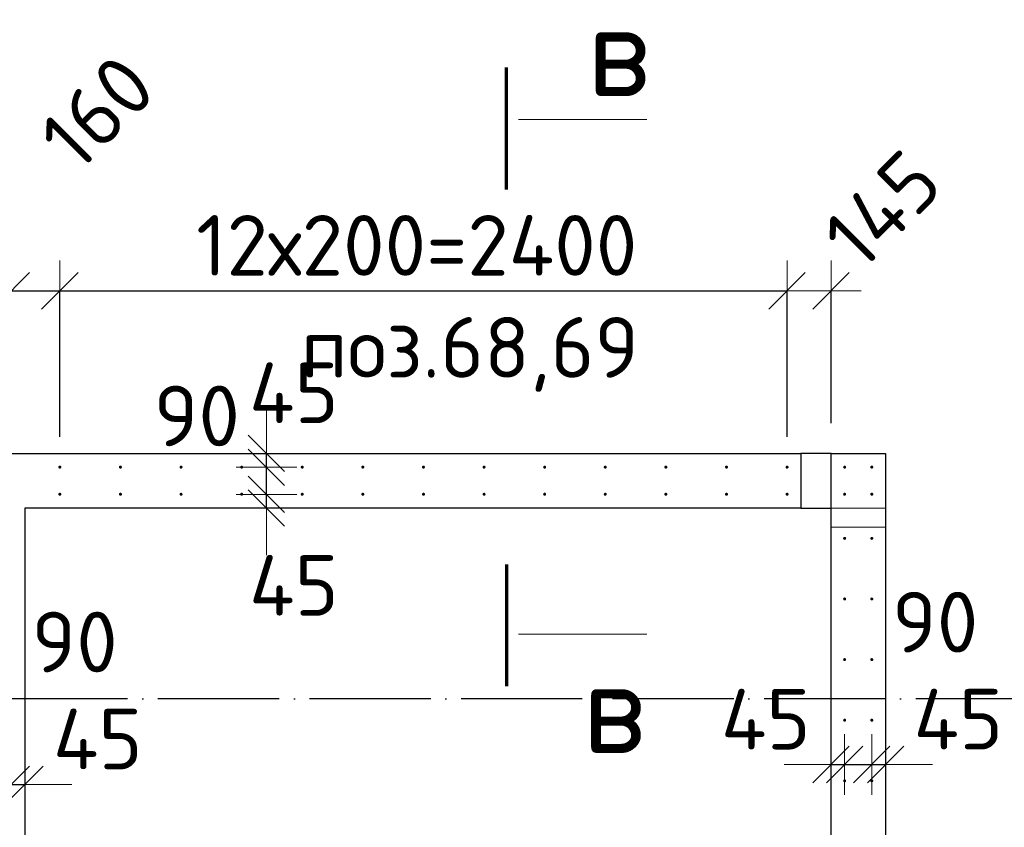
# Model space of a CAD drawing. Header units: millimetres. Extents: x 76517 to 124446, y -73423 to -21861.
# Tile 101 of 117: x 90262 to 93512, y -34803 to -32139. Entities that reach past the tile are written whole.
import ezdxf

# ---------------------------------------------------------------- set-up
doc = ezdxf.new("R2010")
doc.units = ezdxf.units.MM
doc.header["$PDMODE"] = 65
for name, pattern in [('______11', [500, 400, -50, 0, -50]), ('______2', [270, 200, -70]), ('______5', [1100, 800, -100, 100, -100])]:
    doc.linetypes.add(name, pattern=pattern)
for name, color, linetype, lineweight in [('Standard', 7, 'Continuous', 25), ('Арм.стержн. Выпуски', 180, 'Continuous', 35), ('Размерная линия_ общее_1', 7, 'Continuous', 13), ('Стена_ общее', 7, 'Continuous', 35)]:
    doc.layers.add(name, color=color, linetype=linetype, lineweight=lineweight)
doc.layers.add('Осевая линия_ общее', color=7, linetype='______5', lineweight=13, true_color=0xa0a0a0)
doc.styles.add('ISOCPEUR', font='ISOCPEUR')
doc.dimstyles.new('DIMSTYLE_10', dxfattribs={"dimtxt": 200, "dimasz": 200, "dimexe": 0, "dimexo": 0, "dimgap": 100, "dimtad": 2, "dimdec": 0, "dimrnd": 5, "dimzin": 12, "dimdsep": 46, "dimtxsty": 'ISOCPEUR', "dimblk1": 'ALL_ML_STRICH', "dimblk2": 'ALL_ML_STRICH', "dimsah": 1, "dimcen": 0, "dimclrd": 7, "dimclre": 256, "dimclrt": 7, "dimadec": 0, "dimazin": 0, "dimtfac": 1, "dimtdec": 0, "dimtix": 1, "dimtmove": 2, "dimatfit": 3, "dimfxl": 0, "dimtvp": 1.2, "dimtzin": 0, "dimlwd": 0, "dimlwe": -3, "dimarcsym": 0})
doc.dimstyles.new('DIMSTYLE_15', dxfattribs={"dimtxt": 200, "dimasz": 200, "dimexe": 0, "dimexo": 0, "dimgap": 100, "dimtad": 0, "dimdec": 0, "dimrnd": 5, "dimzin": 12, "dimdsep": 46, "dimtxsty": 'ISOCPEUR', "dimblk1": 'ALL_ML_STRICH', "dimblk2": 'ALL_ML_STRICH', "dimsah": 1, "dimcen": 0, "dimclrd": 7, "dimclre": 256, "dimclrt": 7, "dimadec": 0, "dimazin": 0, "dimtfac": 1, "dimtdec": 0, "dimtix": 1, "dimtmove": 2, "dimatfit": 3, "dimfxl": 0, "dimtvp": 1.2, "dimtzin": 0, "dimlwd": 0, "dimlwe": -3, "dimarcsym": 0})
doc.dimstyles.new('DIMSTYLE_16', dxfattribs={"dimtxt": 200, "dimasz": 200, "dimexe": 0, "dimexo": 0, "dimgap": 100, "dimtad": 2, "dimdec": 0, "dimrnd": 5, "dimzin": 12, "dimdsep": 46, "dimtxsty": 'ISOCPEUR', "dimblk1": 'ALL_ML_STRICH', "dimblk2": 'ALL_ML_STRICH', "dimsah": 1, "dimcen": 0, "dimclrd": 7, "dimclre": 256, "dimclrt": 7, "dimadec": 0, "dimazin": 0, "dimtfac": 1, "dimtdec": 0, "dimtix": 1, "dimtmove": 2, "dimatfit": 3, "dimfxl": 0, "dimtzin": 0, "dimlwd": 0, "dimlwe": -3, "dimarcsym": 0})
doc.dimstyles.new('DIMSTYLE_21', dxfattribs={"dimtxt": 200, "dimasz": 200, "dimexe": 0, "dimexo": 0, "dimgap": 100, "dimtad": 2, "dimdec": 0, "dimrnd": 5, "dimzin": 12, "dimdsep": 46, "dimtxsty": 'ISOCPEUR', "dimblk1": 'ALL_ML_STRICH', "dimblk2": 'ALL_ML_STRICH', "dimsah": 1, "dimcen": 0, "dimsd1": 1, "dimsd2": 1, "dimclrd": 7, "dimclre": 256, "dimclrt": 7, "dimadec": 0, "dimazin": 0, "dimtfac": 1, "dimtdec": 0, "dimtix": 1, "dimtmove": 2, "dimatfit": 3, "dimfxl": 0, "dimtvp": 1.2, "dimtzin": 0, "dimlwd": 0, "dimlwe": -3, "dimarcsym": 0})

# ---------------------------------------------------------------- blocks, each defined once
blk = doc.blocks.new('ALL_ML_STRICH')
at = {"color": 0, "linetype": 'ByBlock', "lineweight": -2}
for p, q in [((0, -0.5), (0, 0.5)), ((-0.3, -0.3), (0.3, 0.3)), ((-1, 0), (0.5, 0))]:
    blk.add_line(p, q, dxfattribs=at)
blk = doc.blocks.new('*D573')
at = {"layer": 'DEFPOINTS', "color": 7, "linetype": 'Continuous', "lineweight": 13, "transparency": 33554687}
for p in [(90100, -34649.6), (90100, -34661.6), (90145, -34715.5)]:
    blk.add_point(p, dxfattribs=at)
at = {"layer": 'Размерная линия_ общее_1', "color": 253, "linetype": 'Continuous', "lineweight": -2, "true_color": 0xa0a0a0, "transparency": 33554687}
for p, q in [((90100, -34661.6), (90100, -34661.6)), ((90145, -34661.6), (90145, -34661.6))]:
    blk.add_line(p, q, dxfattribs=at)
at = {"layer": 'Размерная линия_ общее_1', "color": 7, "linetype": 'Continuous', "lineweight": -2, "transparency": 33554687}
blk.add_line((90100, -34661.6), (90145, -34661.6), dxfattribs=at)
at = {"layer": 'Размерная линия_ общее_1', "color": 7, "linetype": 'Continuous', "lineweight": 13, "transparency": 33554687, "xscale": 200, "yscale": 200, "zscale": 200}
blk.add_blockref('ALL_ML_STRICH', (90145, -34661.6), dxfattribs=at)
at = {"layer": 'Размерная линия_ общее_1', "color": 7, "linetype": 'Continuous', "lineweight": 13, "transparency": 33554687, "xscale": 200, "yscale": 200, "zscale": 200, "rotation": 180}
blk.add_blockref('ALL_ML_STRICH', (90100, -34661.6), dxfattribs=at)
at = {"layer": 'Размерная линия_ общее_1', "color": 7, "linetype": 'Continuous', "lineweight": 13, "transparency": 33554687, "insert": (89884.8, -34512.3), "char_height": 200, "width": 400, "attachment_point": 5, "style": 'ISOCPEUR'}
blk.add_mtext('\\A1;{45}', dxfattribs=at)
blk = doc.blocks.new('*D574')
at = {"layer": 'DEFPOINTS', "color": 7, "linetype": 'Continuous', "lineweight": 13, "transparency": 33554687}
for p in [(90145, -34661.6), (90145, -34715.5), (90234.5, -34715.5)]:
    blk.add_point(p, dxfattribs=at)
at = {"layer": 'Размерная линия_ общее_1', "color": 253, "linetype": 'Continuous', "lineweight": -2, "true_color": 0xa0a0a0, "transparency": 33554687}
for p, q in [((90145, -34661.6), (90145, -34661.6)), ((90234.5, -34661.6), (90234.5, -34661.6))]:
    blk.add_line(p, q, dxfattribs=at)
at = {"layer": 'Размерная линия_ общее_1', "color": 7, "linetype": 'Continuous', "lineweight": -2, "transparency": 33554687}
blk.add_line((90145, -34661.6), (90234.5, -34661.6), dxfattribs=at)
at = {"layer": 'Размерная линия_ общее_1', "color": 7, "linetype": 'Continuous', "lineweight": 13, "transparency": 33554687, "xscale": 200, "yscale": 200, "zscale": 200}
blk.add_blockref('ALL_ML_STRICH', (90234.5, -34661.6), dxfattribs=at)
at = {"layer": 'Размерная линия_ общее_1', "color": 7, "linetype": 'Continuous', "lineweight": 13, "transparency": 33554687, "xscale": 200, "yscale": 200, "zscale": 200, "rotation": 180}
blk.add_blockref('ALL_ML_STRICH', (90145, -34661.6), dxfattribs=at)
at = {"layer": 'Размерная линия_ общее_1', "color": 7, "linetype": 'Continuous', "lineweight": 13, "transparency": 33554687, "insert": (90443.9, -34192), "char_height": 200, "width": 400, "attachment_point": 5, "style": 'ISOCPEUR'}
blk.add_mtext('\\A1;{90}', dxfattribs=at)
blk = doc.blocks.new('*D575')
at = {"layer": 'DEFPOINTS', "color": 7, "linetype": 'Continuous', "lineweight": 13, "transparency": 33554687}
for p in [(90234.5, -34661.6), (90280, -34642.9), (90234.5, -34715.5)]:
    blk.add_point(p, dxfattribs=at)
at = {"layer": 'Размерная линия_ общее_1', "color": 253, "linetype": 'Continuous', "lineweight": -2, "true_color": 0xa0a0a0, "transparency": 33554687}
for p, q in [((90234.5, -34661.6), (90234.5, -34661.6)), ((90280, -34661.6), (90280, -34661.6))]:
    blk.add_line(p, q, dxfattribs=at)
at = {"layer": 'Размерная линия_ общее_1', "color": 7, "linetype": 'Continuous', "lineweight": -2, "transparency": 33554687}
blk.add_line((90234.5, -34661.6), (90280, -34661.6), dxfattribs=at)
at = {"layer": 'Размерная линия_ общее_1', "color": 7, "linetype": 'Continuous', "lineweight": 13, "transparency": 33554687, "xscale": 200, "yscale": 200, "zscale": 200}
blk.add_blockref('ALL_ML_STRICH', (90280, -34661.6), dxfattribs=at)
at = {"layer": 'Размерная линия_ общее_1', "color": 7, "linetype": 'Continuous', "lineweight": 13, "transparency": 33554687, "xscale": 200, "yscale": 200, "zscale": 200, "rotation": 180}
blk.add_blockref('ALL_ML_STRICH', (90234.5, -34661.6), dxfattribs=at)
at = {"layer": 'Размерная линия_ общее_1', "color": 7, "linetype": 'Continuous', "lineweight": 13, "transparency": 33554687, "insert": (90520.2, -34512), "char_height": 200, "width": 400, "attachment_point": 5, "style": 'ISOCPEUR'}
blk.add_mtext('\\A1;{45}', dxfattribs=at)
blk = doc.blocks.new('*D576')
at = {"layer": 'DEFPOINTS', "color": 7, "linetype": 'Continuous', "lineweight": 13, "transparency": 33554687}
for p in [(92940, -34584.1), (92940, -34596.1), (92985, -34650)]:
    blk.add_point(p, dxfattribs=at)
at = {"layer": 'Размерная линия_ общее_1', "color": 253, "linetype": 'Continuous', "lineweight": -2, "true_color": 0xa0a0a0, "transparency": 33554687}
for p, q in [((92940, -34596.1), (92940, -34596.1)), ((92985, -34596.1), (92985, -34596.1))]:
    blk.add_line(p, q, dxfattribs=at)
at = {"layer": 'Размерная линия_ общее_1', "color": 7, "linetype": 'Continuous', "lineweight": -2, "transparency": 33554687}
blk.add_line((92940, -34596.1), (92985, -34596.1), dxfattribs=at)
at = {"layer": 'Размерная линия_ общее_1', "color": 7, "linetype": 'Continuous', "lineweight": 13, "transparency": 33554687, "xscale": 200, "yscale": 200, "zscale": 200}
blk.add_blockref('ALL_ML_STRICH', (92985, -34596.1), dxfattribs=at)
at = {"layer": 'Размерная линия_ общее_1', "color": 7, "linetype": 'Continuous', "lineweight": 13, "transparency": 33554687, "xscale": 200, "yscale": 200, "zscale": 200, "rotation": 180}
blk.add_blockref('ALL_ML_STRICH', (92940, -34596.1), dxfattribs=at)
at = {"layer": 'Размерная линия_ общее_1', "color": 7, "linetype": 'Continuous', "lineweight": 13, "transparency": 33554687, "insert": (92724.8, -34446.8), "char_height": 200, "width": 400, "attachment_point": 5, "style": 'ISOCPEUR'}
blk.add_mtext('\\A1;{45}', dxfattribs=at)
blk = doc.blocks.new('*D577')
at = {"layer": 'DEFPOINTS', "color": 7, "linetype": 'Continuous', "lineweight": 13, "transparency": 33554687}
for p in [(92985, -34596.1), (92985, -34650), (93074.5, -34650)]:
    blk.add_point(p, dxfattribs=at)
at = {"layer": 'Размерная линия_ общее_1', "color": 253, "linetype": 'Continuous', "lineweight": -2, "true_color": 0xa0a0a0, "transparency": 33554687}
for p, q in [((92985, -34596.1), (92985, -34596.1)), ((93074.5, -34596.1), (93074.5, -34596.1))]:
    blk.add_line(p, q, dxfattribs=at)
at = {"layer": 'Размерная линия_ общее_1', "color": 7, "linetype": 'Continuous', "lineweight": -2, "transparency": 33554687}
blk.add_line((92985, -34596.1), (93074.5, -34596.1), dxfattribs=at)
at = {"layer": 'Размерная линия_ общее_1', "color": 7, "linetype": 'Continuous', "lineweight": 13, "transparency": 33554687, "xscale": 200, "yscale": 200, "zscale": 200}
blk.add_blockref('ALL_ML_STRICH', (93074.5, -34596.1), dxfattribs=at)
at = {"layer": 'Размерная линия_ общее_1', "color": 7, "linetype": 'Continuous', "lineweight": 13, "transparency": 33554687, "xscale": 200, "yscale": 200, "zscale": 200, "rotation": 180}
blk.add_blockref('ALL_ML_STRICH', (92985, -34596.1), dxfattribs=at)
at = {"layer": 'Размерная линия_ общее_1', "color": 7, "linetype": 'Continuous', "lineweight": 13, "transparency": 33554687, "insert": (93283.9, -34126.5), "char_height": 200, "width": 400, "attachment_point": 5, "style": 'ISOCPEUR'}
blk.add_mtext('\\A1;{90}', dxfattribs=at)
blk = doc.blocks.new('*D578')
at = {"layer": 'DEFPOINTS', "color": 7, "linetype": 'Continuous', "lineweight": 13, "transparency": 33554687}
for p in [(93074.5, -34596.1), (93120, -34577.4), (93074.5, -34650)]:
    blk.add_point(p, dxfattribs=at)
at = {"layer": 'Размерная линия_ общее_1', "color": 253, "linetype": 'Continuous', "lineweight": -2, "true_color": 0xa0a0a0, "transparency": 33554687}
for p, q in [((93074.5, -34596.1), (93074.5, -34596.1)), ((93120, -34596.1), (93120, -34596.1))]:
    blk.add_line(p, q, dxfattribs=at)
at = {"layer": 'Размерная линия_ общее_1', "color": 7, "linetype": 'Continuous', "lineweight": -2, "transparency": 33554687}
blk.add_line((93074.5, -34596.1), (93120, -34596.1), dxfattribs=at)
at = {"layer": 'Размерная линия_ общее_1', "color": 7, "linetype": 'Continuous', "lineweight": 13, "transparency": 33554687, "xscale": 200, "yscale": 200, "zscale": 200}
blk.add_blockref('ALL_ML_STRICH', (93120, -34596.1), dxfattribs=at)
at = {"layer": 'Размерная линия_ общее_1', "color": 7, "linetype": 'Continuous', "lineweight": 13, "transparency": 33554687, "xscale": 200, "yscale": 200, "zscale": 200, "rotation": 180}
blk.add_blockref('ALL_ML_STRICH', (93074.5, -34596.1), dxfattribs=at)
at = {"layer": 'Размерная линия_ общее_1', "color": 7, "linetype": 'Continuous', "lineweight": 13, "transparency": 33554687, "insert": (93360.2, -34446.5), "char_height": 200, "width": 400, "attachment_point": 5, "style": 'ISOCPEUR'}
blk.add_mtext('\\A1;{45}', dxfattribs=at)
blk = doc.blocks.new('*D584')
at = {"layer": 'DEFPOINTS', "color": 7, "linetype": 'Continuous', "lineweight": 13, "transparency": 33554687}
for p in [(90145, -33033.4), (90145, -33615), (90234.5, -33615)]:
    blk.add_point(p, dxfattribs=at)
at = {"layer": 'Размерная линия_ общее_1', "color": 253, "linetype": 'Continuous', "lineweight": -2, "true_color": 0xa0a0a0, "transparency": 33554687}
for p, q in [((90145, -33515), (90145, -33033.4)), ((90234.5, -33515), (90234.5, -33033.4))]:
    blk.add_line(p, q, dxfattribs=at)
at = {"layer": 'Размерная линия_ общее_1', "color": 7, "linetype": 'Continuous', "lineweight": -2, "transparency": 33554687}
blk.add_line((90145, -33033.4), (90234.5, -33033.4), dxfattribs=at)
at = {"layer": 'Размерная линия_ общее_1', "color": 7, "linetype": 'Continuous', "lineweight": 13, "transparency": 33554687, "xscale": 200, "yscale": 200, "zscale": 200}
blk.add_blockref('ALL_ML_STRICH', (90234.5, -33033.4), dxfattribs=at)
at = {"layer": 'Размерная линия_ общее_1', "color": 7, "linetype": 'Continuous', "lineweight": 13, "transparency": 33554687, "xscale": 200, "yscale": 200, "zscale": 200, "rotation": 180}
blk.add_blockref('ALL_ML_STRICH', (90145, -33033.4), dxfattribs=at)
at = {"layer": 'Размерная линия_ общее_1', "color": 7, "linetype": 'Continuous', "lineweight": 13, "transparency": 33554687, "insert": (89811.4, -33151.4), "char_height": 200, "width": 400, "attachment_point": 5, "rotation": 45, "style": 'ISOCPEUR'}
blk.add_mtext('\\A1;{90}', dxfattribs=at)
blk = doc.blocks.new('*D585')
at = {"layer": 'DEFPOINTS', "color": 7, "linetype": 'Continuous', "lineweight": 13, "transparency": 33554687}
for p in [(90234.5, -33033.4), (90234.5, -33615), (90395, -33615)]:
    blk.add_point(p, dxfattribs=at)
at = {"layer": 'Размерная линия_ общее_1', "color": 253, "linetype": 'Continuous', "lineweight": -2, "true_color": 0xa0a0a0, "transparency": 33554687}
for p, q in [((90234.5, -33515), (90234.5, -33033.4)), ((90395, -33515), (90395, -33033.4))]:
    blk.add_line(p, q, dxfattribs=at)
at = {"layer": 'Размерная линия_ общее_1', "color": 7, "linetype": 'Continuous', "lineweight": -2, "transparency": 33554687}
blk.add_line((90234.5, -33033.4), (90395, -33033.4), dxfattribs=at)
at = {"layer": 'Размерная линия_ общее_1', "color": 7, "linetype": 'Continuous', "lineweight": 13, "transparency": 33554687, "xscale": 200, "yscale": 200, "zscale": 200, "rotation": 180}
blk.add_blockref('ALL_ML_STRICH', (90234.5, -33033.4), dxfattribs=at)
at = {"layer": 'Размерная линия_ общее_1', "color": 7, "linetype": 'Continuous', "lineweight": 13, "transparency": 33554687, "xscale": 200, "yscale": 200, "zscale": 200}
blk.add_blockref('ALL_ML_STRICH', (90395, -33033.4), dxfattribs=at)
at = {"layer": 'Размерная линия_ общее_1', "color": 7, "linetype": 'Continuous', "lineweight": 13, "transparency": 33554687, "insert": (90518.4, -32443.8), "char_height": 200, "width": 600, "attachment_point": 5, "rotation": 45, "style": 'ISOCPEUR'}
blk.add_mtext('\\A1;{160}', dxfattribs=at)
blk = doc.blocks.new('*D586')
at = {"layer": 'DEFPOINTS', "color": 7, "linetype": 'Continuous', "lineweight": 13, "transparency": 33554687}
for p in [(90395, -33033.4), (90395, -33615), (92795, -33615)]:
    blk.add_point(p, dxfattribs=at)
at = {"layer": 'Размерная линия_ общее_1', "color": 253, "linetype": 'Continuous', "lineweight": -2, "true_color": 0xa0a0a0, "transparency": 33554687}
for p, q in [((90395, -33515), (90395, -33033.4)), ((92795, -33515), (92795, -33033.4))]:
    blk.add_line(p, q, dxfattribs=at)
at = {"layer": 'Размерная линия_ общее_1', "color": 7, "linetype": 'Continuous', "lineweight": -2, "transparency": 33554687}
blk.add_line((90395, -33033.4), (92795, -33033.4), dxfattribs=at)
at = {"layer": 'Размерная линия_ общее_1', "color": 7, "linetype": 'Continuous', "lineweight": 13, "transparency": 33554687, "xscale": 200, "yscale": 200, "zscale": 200, "rotation": 180}
blk.add_blockref('ALL_ML_STRICH', (90395, -33033.4), dxfattribs=at)
at = {"layer": 'Размерная линия_ общее_1', "color": 7, "linetype": 'Continuous', "lineweight": 13, "transparency": 33554687, "xscale": 200, "yscale": 200, "zscale": 200}
blk.add_blockref('ALL_ML_STRICH', (92795, -33033.4), dxfattribs=at)
at = {"layer": 'Размерная линия_ общее_1', "color": 7, "linetype": 'Continuous', "lineweight": 13, "transparency": 33554687, "insert": (90845, -32783.4), "char_height": 200, "width": 10, "attachment_point": 1, "line_spacing_factor": 0.60241, "style": 'ISOCPEUR'}
blk.add_mtext('12х200=2400', dxfattribs=at)
blk = doc.blocks.new('*D587')
at = {"layer": 'DEFPOINTS', "color": 7, "linetype": 'Continuous', "lineweight": 13, "transparency": 33554687}
for p in [(92795, -33033.4), (92940, -33570), (92795, -33615)]:
    blk.add_point(p, dxfattribs=at)
at = {"layer": 'Размерная линия_ общее_1', "color": 253, "linetype": 'Continuous', "lineweight": -2, "true_color": 0xa0a0a0, "transparency": 33554687}
for p, q in [((92795, -33515), (92795, -33033.4)), ((92940, -33470), (92940, -33033.4))]:
    blk.add_line(p, q, dxfattribs=at)
at = {"layer": 'Размерная линия_ общее_1', "color": 7, "linetype": 'Continuous', "lineweight": -2, "transparency": 33554687}
for p, q in [((92795, -33033.4), (92795, -33033.4)), ((92940, -33033.4), (92940, -33033.4))]:
    blk.add_line(p, q, dxfattribs=at)
at = {"layer": 'Размерная линия_ общее_1', "color": 7, "linetype": 'Continuous', "lineweight": 13, "transparency": 33554687, "xscale": 200, "yscale": 200, "zscale": 200, "rotation": 180}
blk.add_blockref('ALL_ML_STRICH', (92795, -33033.4), dxfattribs=at)
at = {"layer": 'Размерная линия_ общее_1', "color": 7, "linetype": 'Continuous', "lineweight": 13, "transparency": 33554687, "xscale": 200, "yscale": 200, "zscale": 200}
blk.add_blockref('ALL_ML_STRICH', (92940, -33033.4), dxfattribs=at)
at = {"layer": 'Размерная линия_ общее_1', "color": 7, "linetype": 'Continuous', "lineweight": 13, "transparency": 33554687, "insert": (93109.1, -32764.2), "char_height": 200, "width": 600, "attachment_point": 5, "rotation": 45, "style": 'ISOCPEUR'}
blk.add_mtext('\\A1;{145}', dxfattribs=at)
blk = doc.blocks.new('*D588')
at = {"layer": 'DEFPOINTS', "color": 7, "linetype": 'Continuous', "lineweight": 13, "transparency": 33554687}
for p in [(91023, -33705), (91076.9, -33750), (91088.9, -33750)]:
    blk.add_point(p, dxfattribs=at)
at = {"layer": 'Размерная линия_ общее_1', "color": 253, "linetype": 'Continuous', "lineweight": -2, "true_color": 0xa0a0a0, "transparency": 33554687}
for p, q in [((91076.9, -33705), (91076.9, -33705)), ((91076.9, -33750), (91076.9, -33750))]:
    blk.add_line(p, q, dxfattribs=at)
at = {"layer": 'Размерная линия_ общее_1', "color": 7, "linetype": 'Continuous', "lineweight": -2, "transparency": 33554687}
blk.add_line((91076.9, -33750), (91076.9, -33705), dxfattribs=at)
at = {"layer": 'Размерная линия_ общее_1', "color": 7, "linetype": 'Continuous', "lineweight": 13, "transparency": 33554687, "xscale": 200, "yscale": 200, "zscale": 200}
for p, rotation in [((91076.9, -33750), 270), ((91076.9, -33705), 90)]:
    blk.add_blockref('ALL_ML_STRICH', p, dxfattribs=dict(at, rotation=rotation))
at = {"layer": 'Размерная линия_ общее_1', "color": 7, "linetype": 'Continuous', "lineweight": 13, "transparency": 33554687, "insert": (91167.5, -34005.2), "char_height": 200, "width": 400, "attachment_point": 5, "style": 'ISOCPEUR'}
blk.add_mtext('\\A1;{45}', dxfattribs=at)
blk = doc.blocks.new('*D589')
at = {"layer": 'DEFPOINTS', "color": 7, "linetype": 'Continuous', "lineweight": 13, "transparency": 33554687}
for p in [(91023, -33615.5), (91023, -33705), (91076.9, -33705)]:
    blk.add_point(p, dxfattribs=at)
at = {"layer": 'Размерная линия_ общее_1', "color": 253, "linetype": 'Continuous', "lineweight": -2, "true_color": 0xa0a0a0, "transparency": 33554687}
for p, q in [((91076.9, -33615.5), (91076.9, -33615.5)), ((91076.9, -33705), (91076.9, -33705))]:
    blk.add_line(p, q, dxfattribs=at)
at = {"layer": 'Размерная линия_ общее_1', "color": 7, "linetype": 'Continuous', "lineweight": -2, "transparency": 33554687}
blk.add_line((91076.9, -33705), (91076.9, -33615.5), dxfattribs=at)
at = {"layer": 'Размерная линия_ общее_1', "color": 7, "linetype": 'Continuous', "lineweight": 13, "transparency": 33554687, "xscale": 200, "yscale": 200, "zscale": 200}
for p, rotation in [((91076.9, -33705), 270), ((91076.9, -33615.5), 90)]:
    blk.add_blockref('ALL_ML_STRICH', p, dxfattribs=dict(at, rotation=rotation))
at = {"layer": 'Размерная линия_ общее_1', "color": 7, "linetype": 'Continuous', "lineweight": 13, "transparency": 33554687, "insert": (90847.2, -33446.1), "char_height": 200, "width": 400, "attachment_point": 5, "style": 'ISOCPEUR'}
blk.add_mtext('\\A1;{90}', dxfattribs=at)
blk = doc.blocks.new('*D590')
at = {"layer": 'DEFPOINTS', "color": 7, "linetype": 'Continuous', "lineweight": 13, "transparency": 33554687}
for p in [(91095.6, -33570), (91023, -33615.5), (91076.9, -33615.5)]:
    blk.add_point(p, dxfattribs=at)
at = {"layer": 'Размерная линия_ общее_1', "color": 253, "linetype": 'Continuous', "lineweight": -2, "true_color": 0xa0a0a0, "transparency": 33554687}
for p, q in [((91076.9, -33570), (91076.9, -33570)), ((91076.9, -33615.5), (91076.9, -33615.5))]:
    blk.add_line(p, q, dxfattribs=at)
at = {"layer": 'Размерная линия_ общее_1', "color": 7, "linetype": 'Continuous', "lineweight": -2, "transparency": 33554687}
blk.add_line((91076.9, -33615.5), (91076.9, -33570), dxfattribs=at)
at = {"layer": 'Размерная линия_ общее_1', "color": 7, "linetype": 'Continuous', "lineweight": 13, "transparency": 33554687, "xscale": 200, "yscale": 200, "zscale": 200}
for p, rotation in [((91076.9, -33615.5), 270), ((91076.9, -33570), 90)]:
    blk.add_blockref('ALL_ML_STRICH', p, dxfattribs=dict(at, rotation=rotation))
at = {"layer": 'Размерная линия_ общее_1', "color": 7, "linetype": 'Continuous', "lineweight": 13, "transparency": 33554687, "insert": (91167.3, -33369.8), "char_height": 200, "width": 400, "attachment_point": 5, "style": 'ISOCPEUR'}
blk.add_mtext('\\A1;{45}', dxfattribs=at)

msp = doc.modelspace()

# ---------------------------------------------------------------- hatches: boundary and pattern name
at = {"layer": 'Арм.стержн. Выпуски', "linetype": 'Continuous', "lineweight": 35, "transparency": 33554687}
for points in [[(90400, -33615), (90399.6, -33613.1), (90398.6, -33611.5), (90396.9, -33610.4), (90395, -33610), (90393.1, -33610.4), (90391.5, -33611.5), (90390.4, -33613.1), (90390, -33615), (90390.4, -33616.9), (90391.5, -33618.5), (90393.1, -33619.6), (90395, -33620), (90396.9, -33619.6), (90398.6, -33618.5), (90399.6, -33616.9)], [(90600, -33615), (90599.6, -33613.1), (90598.6, -33611.5), (90596.9, -33610.4), (90595, -33610), (90593.1, -33610.4), (90591.5, -33611.5), (90590.4, -33613.1), (90590, -33615), (90590.4, -33616.9), (90591.5, -33618.5), (90593.1, -33619.6), (90595, -33620), (90596.9, -33619.6), (90598.6, -33618.5), (90599.6, -33616.9)], [(90800, -33615), (90799.6, -33613.1), (90798.6, -33611.5), (90796.9, -33610.4), (90795, -33610), (90793.1, -33610.4), (90791.5, -33611.5), (90790.4, -33613.1), (90790, -33615), (90790.4, -33616.9), (90791.5, -33618.5), (90793.1, -33619.6), (90795, -33620), (90796.9, -33619.6), (90798.6, -33618.5), (90799.6, -33616.9)], [(91000, -33615), (90999.6, -33613.1), (90998.6, -33611.5), (90996.9, -33610.4), (90995, -33610), (90993.1, -33610.4), (90991.5, -33611.5), (90990.4, -33613.1), (90990, -33615), (90990.4, -33616.9), (90991.5, -33618.5), (90993.1, -33619.6), (90995, -33620), (90996.9, -33619.6), (90998.6, -33618.5), (90999.6, -33616.9)], [(91200, -33615), (91199.6, -33613.1), (91198.6, -33611.5), (91196.9, -33610.4), (91195, -33610), (91193.1, -33610.4), (91191.5, -33611.5), (91190.4, -33613.1), (91190, -33615), (91190.4, -33616.9), (91191.5, -33618.5), (91193.1, -33619.6), (91195, -33620), (91196.9, -33619.6), (91198.6, -33618.5), (91199.6, -33616.9)], [(91400, -33615), (91399.6, -33613.1), (91398.6, -33611.5), (91396.9, -33610.4), (91395, -33610), (91393.1, -33610.4), (91391.5, -33611.5), (91390.4, -33613.1), (91390, -33615), (91390.4, -33616.9), (91391.5, -33618.5), (91393.1, -33619.6), (91395, -33620), (91396.9, -33619.6), (91398.6, -33618.5), (91399.6, -33616.9)], [(91600, -33615), (91599.6, -33613.1), (91598.6, -33611.5), (91596.9, -33610.4), (91595, -33610), (91593.1, -33610.4), (91591.5, -33611.5), (91590.4, -33613.1), (91590, -33615), (91590.4, -33616.9), (91591.5, -33618.5), (91593.1, -33619.6), (91595, -33620), (91596.9, -33619.6), (91598.6, -33618.5), (91599.6, -33616.9)], [(91800, -33615), (91799.6, -33613.1), (91798.6, -33611.5), (91796.9, -33610.4), (91795, -33610), (91793.1, -33610.4), (91791.5, -33611.5), (91790.4, -33613.1), (91790, -33615), (91790.4, -33616.9), (91791.5, -33618.5), (91793.1, -33619.6), (91795, -33620), (91796.9, -33619.6), (91798.6, -33618.5), (91799.6, -33616.9)], [(92000, -33615), (91999.6, -33613.1), (91998.6, -33611.5), (91996.9, -33610.4), (91995, -33610), (91993.1, -33610.4), (91991.5, -33611.5), (91990.4, -33613.1), (91990, -33615), (91990.4, -33616.9), (91991.5, -33618.5), (91993.1, -33619.6), (91995, -33620), (91996.9, -33619.6), (91998.6, -33618.5), (91999.6, -33616.9)], [(92200, -33615), (92199.6, -33613.1), (92198.6, -33611.5), (92196.9, -33610.4), (92195, -33610), (92193.1, -33610.4), (92191.5, -33611.5), (92190.4, -33613.1), (92190, -33615), (92190.4, -33616.9), (92191.5, -33618.5), (92193.1, -33619.6), (92195, -33620), (92196.9, -33619.6), (92198.6, -33618.5), (92199.6, -33616.9)], [(92400, -33615), (92399.6, -33613.1), (92398.6, -33611.5), (92396.9, -33610.4), (92395, -33610), (92393.1, -33610.4), (92391.5, -33611.5), (92390.4, -33613.1), (92390, -33615), (92390.4, -33616.9), (92391.5, -33618.5), (92393.1, -33619.6), (92395, -33620), (92396.9, -33619.6), (92398.6, -33618.5), (92399.6, -33616.9)], [(92600, -33615), (92599.6, -33613.1), (92598.6, -33611.5), (92596.9, -33610.4), (92595, -33610), (92593.1, -33610.4), (92591.5, -33611.5), (92590.4, -33613.1), (92590, -33615), (92590.4, -33616.9), (92591.5, -33618.5), (92593.1, -33619.6), (92595, -33620), (92596.9, -33619.6), (92598.6, -33618.5), (92599.6, -33616.9)], [(92800, -33615), (92799.6, -33613.1), (92798.6, -33611.5), (92796.9, -33610.4), (92795, -33610), (92793.1, -33610.4), (92791.5, -33611.5), (92790.4, -33613.1), (92790, -33615), (92790.4, -33616.9), (92791.5, -33618.5), (92793.1, -33619.6), (92795, -33620), (92796.9, -33619.6), (92798.6, -33618.5), (92799.6, -33616.9)], [(92990, -33615), (92989.6, -33613.1), (92988.5, -33611.5), (92986.9, -33610.4), (92985, -33610), (92983.1, -33610.4), (92981.5, -33611.5), (92980.4, -33613.1), (92980, -33615), (92980.4, -33616.9), (92981.5, -33618.5), (92983.1, -33619.6), (92985, -33620), (92986.9, -33619.6), (92988.5, -33618.5), (92989.6, -33616.9)], [(93079.5, -33615), (93079.2, -33613.1), (93078.1, -33611.5), (93076.4, -33610.4), (93074.5, -33610), (93072.6, -33610.4), (93071, -33611.5), (93069.9, -33613.1), (93069.5, -33615), (93069.9, -33616.9), (93071, -33618.5), (93072.6, -33619.6), (93074.5, -33620), (93076.4, -33619.6), (93078.1, -33618.5), (93079.2, -33616.9)], [(90400, -33704.5), (90399.6, -33702.6), (90398.6, -33701), (90396.9, -33699.9), (90395, -33699.5), (90393.1, -33699.9), (90391.5, -33701), (90390.4, -33702.6), (90390, -33704.5), (90390.4, -33706.5), (90391.5, -33708.1), (90393.1, -33709.2), (90395, -33709.5), (90396.9, -33709.2), (90398.6, -33708.1), (90399.6, -33706.5)], [(90600, -33704.5), (90599.6, -33702.6), (90598.6, -33701), (90596.9, -33699.9), (90595, -33699.5), (90593.1, -33699.9), (90591.5, -33701), (90590.4, -33702.6), (90590, -33704.5), (90590.4, -33706.5), (90591.5, -33708.1), (90593.1, -33709.2), (90595, -33709.5), (90596.9, -33709.2), (90598.6, -33708.1), (90599.6, -33706.5)], [(90800, -33704.5), (90799.6, -33702.6), (90798.6, -33701), (90796.9, -33699.9), (90795, -33699.5), (90793.1, -33699.9), (90791.5, -33701), (90790.4, -33702.6), (90790, -33704.5), (90790.4, -33706.5), (90791.5, -33708.1), (90793.1, -33709.2), (90795, -33709.5), (90796.9, -33709.2), (90798.6, -33708.1), (90799.6, -33706.5)], [(91000, -33704.5), (90999.6, -33702.6), (90998.6, -33701), (90996.9, -33699.9), (90995, -33699.5), (90993.1, -33699.9), (90991.5, -33701), (90990.4, -33702.6), (90990, -33704.5), (90990.4, -33706.5), (90991.5, -33708.1), (90993.1, -33709.2), (90995, -33709.5), (90996.9, -33709.2), (90998.6, -33708.1), (90999.6, -33706.5)], [(91200, -33704.5), (91199.6, -33702.6), (91198.6, -33701), (91196.9, -33699.9), (91195, -33699.5), (91193.1, -33699.9), (91191.5, -33701), (91190.4, -33702.6), (91190, -33704.5), (91190.4, -33706.5), (91191.5, -33708.1), (91193.1, -33709.2), (91195, -33709.5), (91196.9, -33709.2), (91198.6, -33708.1), (91199.6, -33706.5)], [(91400, -33704.5), (91399.6, -33702.6), (91398.6, -33701), (91396.9, -33699.9), (91395, -33699.5), (91393.1, -33699.9), (91391.5, -33701), (91390.4, -33702.6), (91390, -33704.5), (91390.4, -33706.5), (91391.5, -33708.1), (91393.1, -33709.2), (91395, -33709.5), (91396.9, -33709.2), (91398.6, -33708.1), (91399.6, -33706.5)], [(91600, -33704.5), (91599.6, -33702.6), (91598.6, -33701), (91596.9, -33699.9), (91595, -33699.5), (91593.1, -33699.9), (91591.5, -33701), (91590.4, -33702.6), (91590, -33704.5), (91590.4, -33706.5), (91591.5, -33708.1), (91593.1, -33709.2), (91595, -33709.5), (91596.9, -33709.2), (91598.6, -33708.1), (91599.6, -33706.5)], [(91800, -33704.5), (91799.6, -33702.6), (91798.6, -33701), (91796.9, -33699.9), (91795, -33699.5), (91793.1, -33699.9), (91791.5, -33701), (91790.4, -33702.6), (91790, -33704.5), (91790.4, -33706.5), (91791.5, -33708.1), (91793.1, -33709.2), (91795, -33709.5), (91796.9, -33709.2), (91798.6, -33708.1), (91799.6, -33706.5)], [(92000, -33704.5), (91999.6, -33702.6), (91998.6, -33701), (91996.9, -33699.9), (91995, -33699.5), (91993.1, -33699.9), (91991.5, -33701), (91990.4, -33702.6), (91990, -33704.5), (91990.4, -33706.5), (91991.5, -33708.1), (91993.1, -33709.2), (91995, -33709.5), (91996.9, -33709.2), (91998.6, -33708.1), (91999.6, -33706.5)], [(92200, -33704.5), (92199.6, -33702.6), (92198.6, -33701), (92196.9, -33699.9), (92195, -33699.5), (92193.1, -33699.9), (92191.5, -33701), (92190.4, -33702.6), (92190, -33704.5), (92190.4, -33706.5), (92191.5, -33708.1), (92193.1, -33709.2), (92195, -33709.5), (92196.9, -33709.2), (92198.6, -33708.1), (92199.6, -33706.5)], [(92400, -33704.5), (92399.6, -33702.6), (92398.6, -33701), (92396.9, -33699.9), (92395, -33699.5), (92393.1, -33699.9), (92391.5, -33701), (92390.4, -33702.6), (92390, -33704.5), (92390.4, -33706.5), (92391.5, -33708.1), (92393.1, -33709.2), (92395, -33709.5), (92396.9, -33709.2), (92398.6, -33708.1), (92399.6, -33706.5)], [(92600, -33704.5), (92599.6, -33702.6), (92598.6, -33701), (92596.9, -33699.9), (92595, -33699.5), (92593.1, -33699.9), (92591.5, -33701), (92590.4, -33702.6), (92590, -33704.5), (92590.4, -33706.5), (92591.5, -33708.1), (92593.1, -33709.2), (92595, -33709.5), (92596.9, -33709.2), (92598.6, -33708.1), (92599.6, -33706.5)], [(92800, -33704.5), (92799.6, -33702.6), (92798.6, -33701), (92796.9, -33699.9), (92795, -33699.5), (92793.1, -33699.9), (92791.5, -33701), (92790.4, -33702.6), (92790, -33704.5), (92790.4, -33706.5), (92791.5, -33708.1), (92793.1, -33709.2), (92795, -33709.5), (92796.9, -33709.2), (92798.6, -33708.1), (92799.6, -33706.5)], [(92990, -33704.5), (92989.6, -33702.6), (92988.5, -33701), (92986.9, -33699.9), (92985, -33699.5), (92983.1, -33699.9), (92981.5, -33701), (92980.4, -33702.6), (92980, -33704.5), (92980.4, -33706.5), (92981.5, -33708.1), (92983.1, -33709.2), (92985, -33709.5), (92986.9, -33709.2), (92988.5, -33708.1), (92989.6, -33706.5)], [(93079.5, -33704.5), (93079.2, -33702.6), (93078.1, -33701), (93076.4, -33699.9), (93074.5, -33699.5), (93072.6, -33699.9), (93071, -33701), (93069.9, -33702.6), (93069.5, -33704.5), (93069.9, -33706.5), (93071, -33708.1), (93072.6, -33709.2), (93074.5, -33709.5), (93076.4, -33709.2), (93078.1, -33708.1), (93079.2, -33706.5)], [(92990, -33850), (92989.6, -33848.1), (92988.5, -33846.5), (92986.9, -33845.4), (92985, -33845), (92983.1, -33845.4), (92981.5, -33846.5), (92980.4, -33848.1), (92980, -33850), (92980.4, -33852), (92981.5, -33853.6), (92983.1, -33854.7), (92985, -33855), (92986.9, -33854.7), (92988.5, -33853.6), (92989.6, -33852)], [(93079.5, -33850), (93079.2, -33848.1), (93078.1, -33846.5), (93076.4, -33845.4), (93074.5, -33845), (93072.6, -33845.4), (93071, -33846.5), (93069.9, -33848.1), (93069.5, -33850), (93069.9, -33852), (93071, -33853.6), (93072.6, -33854.7), (93074.5, -33855), (93076.4, -33854.7), (93078.1, -33853.6), (93079.2, -33852)], [(92990, -34050), (92989.6, -34048.1), (92988.5, -34046.5), (92986.9, -34045.4), (92985, -34045), (92983.1, -34045.4), (92981.5, -34046.5), (92980.4, -34048.1), (92980, -34050), (92980.4, -34052), (92981.5, -34053.6), (92983.1, -34054.7), (92985, -34055), (92986.9, -34054.7), (92988.5, -34053.6), (92989.6, -34052)], [(93079.5, -34050), (93079.2, -34048.1), (93078.1, -34046.5), (93076.4, -34045.4), (93074.5, -34045), (93072.6, -34045.4), (93071, -34046.5), (93069.9, -34048.1), (93069.5, -34050), (93069.9, -34052), (93071, -34053.6), (93072.6, -34054.7), (93074.5, -34055), (93076.4, -34054.7), (93078.1, -34053.6), (93079.2, -34052)], [(92990, -34250), (92989.6, -34248.1), (92988.5, -34246.5), (92986.9, -34245.4), (92985, -34245), (92983.1, -34245.4), (92981.5, -34246.5), (92980.4, -34248.1), (92980, -34250), (92980.4, -34252), (92981.5, -34253.6), (92983.1, -34254.7), (92985, -34255), (92986.9, -34254.7), (92988.5, -34253.6), (92989.6, -34252)], [(93079.5, -34250), (93079.2, -34248.1), (93078.1, -34246.5), (93076.4, -34245.4), (93074.5, -34245), (93072.6, -34245.4), (93071, -34246.5), (93069.9, -34248.1), (93069.5, -34250), (93069.9, -34252), (93071, -34253.6), (93072.6, -34254.7), (93074.5, -34255), (93076.4, -34254.7), (93078.1, -34253.6), (93079.2, -34252)], [(92990, -34450), (92989.6, -34448.1), (92988.5, -34446.5), (92986.9, -34445.4), (92985, -34445), (92983.1, -34445.4), (92981.5, -34446.5), (92980.4, -34448.1), (92980, -34450), (92980.4, -34452), (92981.5, -34453.6), (92983.1, -34454.7), (92985, -34455), (92986.9, -34454.7), (92988.5, -34453.6), (92989.6, -34452)], [(93079.5, -34450), (93079.2, -34448.1), (93078.1, -34446.5), (93076.4, -34445.4), (93074.5, -34445), (93072.6, -34445.4), (93071, -34446.5), (93069.9, -34448.1), (93069.5, -34450), (93069.9, -34452), (93071, -34453.6), (93072.6, -34454.7), (93074.5, -34455), (93076.4, -34454.7), (93078.1, -34453.6), (93079.2, -34452)], [(92990, -34650), (92989.6, -34648.1), (92988.5, -34646.5), (92986.9, -34645.4), (92985, -34645), (92983.1, -34645.4), (92981.5, -34646.5), (92980.4, -34648.1), (92980, -34650), (92980.4, -34652), (92981.5, -34653.6), (92983.1, -34654.7), (92985, -34655), (92986.9, -34654.7), (92988.5, -34653.6), (92989.6, -34652)], [(93079.5, -34650), (93079.2, -34648.1), (93078.1, -34646.5), (93076.4, -34645.4), (93074.5, -34645), (93072.6, -34645.4), (93071, -34646.5), (93069.9, -34648.1), (93069.5, -34650), (93069.9, -34652), (93071, -34653.6), (93072.6, -34654.7), (93074.5, -34655), (93076.4, -34654.7), (93078.1, -34653.6), (93079.2, -34652)]]:
    msp.add_hatch(color=4, dxfattribs=at).paths.add_polyline_path(points)

# ---------------------------------------------------------------- linework, layer by layer
at = {"layer": 'Standard', "color": 7, "linetype": 'Continuous', "lineweight": 70, "transparency": 33554687}
for p, q in [((91868.7, -32699.1), (91868.7, -32297.1)), ((91868.7, -33935.8), (91868.7, -34337.8))]:
    msp.add_line(p, q, dxfattribs=at)
at = {"layer": 'Standard', "color": 7, "linetype": 'Continuous', "lineweight": 13, "transparency": 33554687}
for p, q in [((91908.6, -32468.4), (92332.6, -32468.4)), ((91908.6, -34166.5), (92332.6, -34166.5))]:
    msp.add_line(p, q, dxfattribs=at)
at = {"layer": 'Осевая линия_ общее', "color": 253, "linetype": '______11', "lineweight": -3, "true_color": 0xa0a0a0, "transparency": 33554687}
msp.add_line((96620, -34380), (77142.2, -34380), dxfattribs=at)
at = {"layer": 'Стена_ общее', "color": 7, "linetype": 'Continuous', "lineweight": 25, "transparency": 33554687}
for p, q in [((90100, -33570), (90280, -33570)), ((90100, -33570), (90280, -33570)), ((90280, -33570), (92840, -33570)), ((90280, -33570), (92840, -33570)), ((92840, -33570), (92840, -33750)), ((92940, -33570), (92840, -33570)), ((92840, -33570), (92840, -33750)), ((92940, -33570), (92840, -33570)), ((92940, -35500), (92940, -33570)), ((92940, -33570), (93120, -33570)), ((92940, -35500), (92940, -33570)), ((92940, -33570), (93120, -33570)), ((93120, -33570), (93120, -35680)), ((93120, -33570), (93120, -35680)), ((90280, -33750), (90280, -35500)), ((92840, -33750), (90280, -33750)), ((90280, -33750), (90280, -35500)), ((92840, -33750), (90280, -33750)), ((92840, -33750), (92940, -33750)), ((92840, -33750), (92940, -33750))]:
    msp.add_line(p, q, dxfattribs=at)
at = {"layer": 'Стена_ общее', "color": 253, "linetype": '______2', "lineweight": 18, "true_color": 0xababab, "transparency": 33554687}
for p, q in [((93120, -33750), (92940, -33750)), ((93120, -33750), (92940, -33750)), ((92940, -33813), (93120, -33813)), ((92940, -33813), (93120, -33813))]:
    msp.add_line(p, q, dxfattribs=at)

# ---------------------------------------------------------------- texts
at = {"layer": 'Standard', "color": 7, "linetype": 'Continuous', "lineweight": 13, "transparency": 33554687, "style": 'ISOCPEUR'}
for s, insert, char_height, width, attachment_point in [('\\A1;{\\fISOCPEUR|i0|b0;\\H300.000000;\\W1.000000;\\C7;в}\\P', (92134.7, -32390.9), 300, 326.667, 7), ('\\A1;{\\fISOCPEUR|i0|b0;\\H200.000000;\\W1.000000;\\C7;поз.68,69}\\P', (91748.3, -33119.9), 200, 1196.491, 2), ('\\A1;{\\fISOCPEUR|i0|b0;\\H300.000000;\\W1.000000;\\C7;в}\\P', (92119.5, -34558), 300, 326.667, 7)]:
    msp.add_mtext(s, dxfattribs=dict(at, insert=insert, char_height=char_height, width=width, attachment_point=attachment_point))

# ---------------------------------------------------------------- dimensions: what is measured, and where the dimension line sits
at = {"layer": 'Размерная линия_ общее_1', "color": 7, "linetype": 'Continuous', "lineweight": 13, "transparency": 33554687}
for base, p1, p2, dimstyle, picture, middle in [((90395.0279, -33033.4129), (90234.5313, -33515.0138), (90395.0279, -33515.0138), 'DIMSTYLE_10', '*D585', (90518.3672, -32443.835)), ((92940, -33033.4), (92795, -33515), (92940, -33470), 'DIMSTYLE_21', '*D587', (93109.1, -32764.2)), ((90234.5313, -33033.4129), (90145, -33515.0138), (90234.5313, -33515.0138), 'DIMSTYLE_15', '*D584', (89811.4132, -33151.4385)), ((93074.5313, -34596.1271), (92985, -34596.1271), (93074.5313, -34596.1271), 'DIMSTYLE_10', '*D577', (93283.9087, -34126.496)), ((90234.5313, -34661.6256), (90145, -34661.6256), (90234.5313, -34661.6256), 'DIMSTYLE_10', '*D574', (90443.9087, -34191.9944)), ((92985, -34596.1), (92940, -34596.1), (92985, -34596.1), 'DIMSTYLE_10', '*D576', (92724.8, -34446.8)), ((93120, -34596.1271), (93074.5313, -34596.1271), (93120, -34596.1271), 'DIMSTYLE_10', '*D578', (93360.1925, -34446.5442)), ((90145, -34661.6), (90100, -34661.6), (90145, -34661.6), 'DIMSTYLE_10', '*D573', (89884.8, -34512.3)), ((90280, -34661.6256), (90234.5313, -34661.6256), (90280, -34661.6256), 'DIMSTYLE_10', '*D575', (90520.1925, -34512.0427))]:
    dim = msp.add_linear_dim(base=base, p1=p1, p2=p2, dimstyle=dimstyle, override={"dimpost": '<>', "dimclrd": 7, "dimclre": 253, "dimclrt": 7, "dimlwd": 0, "dimlwe": 65533}, dxfattribs=at)
    dim.commit()
    dim.dimension.update_dxf_attribs({"geometry": picture, "text_midpoint": middle, "dimtype": 160})
dim = msp.add_linear_dim(base=(92795, -33033.4), p1=(90395, -33515), p2=(92795, -33515), text='12х200=2400', dimstyle='DIMSTYLE_16', override={"dimpost": '<>', "dimclrd": 7, "dimclre": 253, "dimclrt": 7, "dimlwd": 0, "dimlwe": 65533}, dxfattribs=at)
dim.commit()
dim.dimension.update_dxf_attribs({"geometry": '*D586', "text_midpoint": (91524.3, -32962.7), "dimtype": 160})
for base, p1, p2, picture, middle in [((91076.8667, -33570), (91076.8667, -33615.4687), (91076.8667, -33570), '*D590', (91167.2838, -33369.8075)), ((91076.8667, -33615.4687), (91076.8667, -33705), (91076.8667, -33615.4687), '*D589', (90847.2356, -33446.0913)), ((91076.9, -33705), (91076.9, -33750), (91076.9, -33705), '*D588', (91167.5, -34005.2))]:
    dim = msp.add_linear_dim(base=base, p1=p1, p2=p2, angle=90, dimstyle='DIMSTYLE_10', override={"dimpost": '<>', "dimclrd": 7, "dimclre": 253, "dimclrt": 7, "dimlwd": 0, "dimlwe": 65533}, dxfattribs=at)
    dim.commit()
    dim.dimension.update_dxf_attribs({"geometry": picture, "text_midpoint": middle, "dimtype": 160})

doc.saveas('drawing.dxf')
